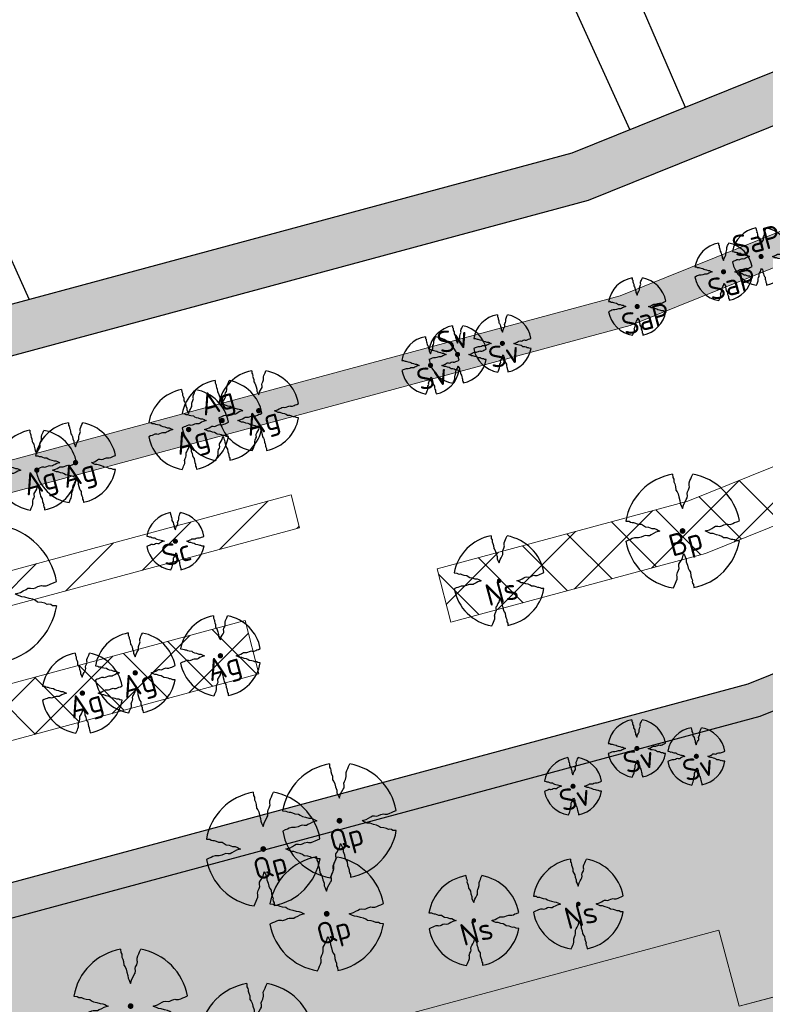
# Model space of a CAD drawing. Header units: metres. Extents: x 102000 to 105000, y 414600 to 420766.
# Tile 170 of 256: x 103330 to 103390, y 419392 to 419471. Entities that reach past the tile are written whole.
import ezdxf

# ---------------------------------------------------------------- set-up
doc = ezdxf.new("R2010")
doc.units = ezdxf.units.M
doc.layers.get('0').update_dxf_attribs({"color": 8})
for name, color, linetype, lineweight in [('N-GV-GR-BOOM-S', 7, 'Continuous', 25), ('N-RO-WH-WATERLIJN', 150, 'Continuous', 18), ('N-WE-GR-BOOM-T35-500', 50, 'Continuous', 35), ('N-WE-GR-GRAS-A', 252, 'Continuous', 18), ('N-WE-GR-GRAS-G', 8, 'Continuous', 18), ('N-WE-GR-HEESTERS-5 SOORTEN-A', 252, 'Continuous', 18), ('N-WE-GR-HEESTERS-5 SOORTEN-G', 2, 'Continuous', 18), ('N-WE-GR-HEESTERS-SALIX 3 SOORTEN-A', 252, 'Continuous', 18), ('N-WE-GR-HEESTERS-SALIX 3 SOORTEN-G', 4, 'Continuous', 18), ('N-WE-GR-OEVERBEPLANTING-A', 252, 'Continuous', 18), ('N-WE-GR-OEVERBEPLANTING-G', 7, 'Continuous', 18), ('N-WE-GR-RUBUS 2 SOORTEN-A', 252, 'Continuous', 18), ('N-WE-GR-RUBUS 2 SOORTEN-G', 3, 'Continuous', 18), ('N-WE-GW-TALUDLIJN-G', 90, 'Continuous', 18)]:
    doc.layers.add(name, color=color, linetype=linetype, lineweight=lineweight)
doc.styles.add('NLCS-ISO-M500-T35', font='NLCS-ISO.ttf', dxfattribs={"height": 1.75})
pattern_1 = [(45, (0, 0), (-2.245064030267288, 2.245064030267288), []), (135, (0, 0), (-2.245064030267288, -2.245064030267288), [])]

# ---------------------------------------------------------------- blocks, each defined once
blk = doc.blocks.new('N-SGR-BOOM_1E GROOTTE')
at = {"ltscale": 0.1}
h = blk.add_hatch(color=256, dxfattribs=at)
edge = h.paths.add_edge_path()
edge.add_arc((-0.001990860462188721, 0.003386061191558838), 0.15, 0, 360)
at = {"flags": 128}
for points in [[(-0.524, 2.9575), (-0.514, 2.7865), (-0.463, 2.7055), (-0.451, 2.6245), (-0.454, 2.5555), (-0.41, 2.4485), (-0.369, 2.3205), (-0.356, 2.1315), (-0.288, 2.0405), (-0.234, 1.9285), (-0.203, 1.7705), (-0.139, 1.5935), (-0.134, 1.4535), (-0.085, 1.3455), (-0.039, 1.2505), (-0.004, 1.1785), (0.06100000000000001, 1.3985), (0.129, 1.5215), (0.191, 1.6395), (0.24, 1.7205), (0.246, 1.8335), (0.231, 1.9505), (0.258, 2.0405), (0.313, 2.1495), (0.354, 2.2995), (0.34, 2.3615), (0.339, 2.5025), (0.381, 2.6195), (0.426, 2.7135), (0.467, 2.8215), (0.53, 2.9555)], [(-2.958, 0.5175000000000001), (-2.785, 0.5075000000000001), (-2.702, 0.4585), (-2.622, 0.4455), (-2.554, 0.4515), (-2.446, 0.4055), (-2.32, 0.3645), (-2.13, 0.3505), (-2.041, 0.2835), (-1.924, 0.2255), (-1.766, 0.1955), (-1.593, 0.1345), (-1.453, 0.1295), (-1.344, 0.0805), (-1.25, 0.0355), (-1.177, -0.0015), (-1.397, -0.0655), (-1.521, -0.1335), (-1.638, -0.1955), (-1.719, -0.2455), (-1.831, -0.2495), (-1.949, -0.2355), (-2.041, -0.2625), (-2.149, -0.3165), (-2.297, -0.3585), (-2.359, -0.3455), (-2.501, -0.3465), (-2.617, -0.3875), (-2.711, -0.4315), (-2.82, -0.4705), (-2.954, -0.5355)], [(2.952, -0.5145000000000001), (2.779, -0.5045000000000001), (2.697, -0.4545), (2.618, -0.4415), (2.55, -0.4475), (2.439, -0.4015), (2.313, -0.3605), (2.125, -0.3465), (2.034, -0.2805), (1.92, -0.2245), (1.763, -0.1925), (1.588, -0.1305), (1.446, -0.1255), (1.339, -0.0775), (1.244, -0.0305), (1.172, 0.005500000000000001), (1.392, 0.0695), (1.515, 0.1365), (1.632, 0.1995), (1.712, 0.2495), (1.824, 0.2535), (1.944, 0.2385), (2.034, 0.2665), (2.142, 0.3195), (2.292, 0.3635), (2.354, 0.3495), (2.494, 0.3485), (2.612, 0.3885), (2.706, 0.4365), (2.815, 0.4755), (2.95, 0.5385)], [(-0.479, -2.9585), (-0.414, -2.8235), (-0.373, -2.7165), (-0.33, -2.6225), (-0.289, -2.5045), (-0.288, -2.3645), (-0.303, -2.3005), (-0.26, -2.1515), (-0.208, -2.0425), (-0.18, -1.9525), (-0.193, -1.8345), (-0.188, -1.7235), (-0.138, -1.6425), (-0.075, -1.5255), (-0.007, -1.4015), (0.055, -1.1805), (0.093, -1.2535), (0.137, -1.3475), (0.186, -1.4565), (0.192, -1.5955), (0.254, -1.7715), (0.284, -1.9305), (0.34, -2.0425), (0.407, -2.1335), (0.422, -2.3225), (0.463, -2.4495), (0.508, -2.5585), (0.502, -2.6255), (0.516, -2.7085), (0.5650000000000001, -2.7875), (0.5760000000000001, -2.9405)]]:
    blk.add_lwpolyline(points, dxfattribs=at)
for start, end in [(100.0002194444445, 170.1098166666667), (10.29992500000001, 79.79196666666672), (190.3241250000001, 260.8432527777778), (281.0945583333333, 350.0620888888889)]:
    blk.add_arc((-0.001990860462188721, 0.003386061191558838), 2.999994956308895, start, end)
blk = doc.blocks.new('N-SGR-BOOM_3E GROOTTE')
at = {"ltscale": 0.1}
h = blk.add_hatch(color=256, dxfattribs=at)
edge = h.paths.add_edge_path()
edge.add_arc((-0.001990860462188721, 0.003386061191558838), 0.15, 0, 360)
at = {"flags": 128}
for points in [[(-0.2956210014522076, 1.665075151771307), (-0.2899960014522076, 1.568887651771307), (-0.2613085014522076, 1.523325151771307), (-0.2545585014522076, 1.477762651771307), (-0.2562460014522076, 1.438950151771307), (-0.2314960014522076, 1.378762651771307), (-0.2084335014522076, 1.306762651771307), (-0.2011210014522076, 1.200450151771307), (-0.1628710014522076, 1.149262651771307), (-0.1324960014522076, 1.086262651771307), (-0.1150585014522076, 0.9973876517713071), (-0.07905850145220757, 0.8978251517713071), (-0.07624600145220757, 0.8190751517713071), (-0.04868350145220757, 0.758325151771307), (-0.02280850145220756, 0.7048876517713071), (-0.003121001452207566, 0.664387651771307), (0.03344149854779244, 0.788137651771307), (0.07169149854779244, 0.8573251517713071), (0.1065664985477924, 0.923700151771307), (0.1341289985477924, 0.969262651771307), (0.1375039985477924, 1.032825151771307), (0.1290664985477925, 1.098637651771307), (0.1442539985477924, 1.149262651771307), (0.1751914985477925, 1.210575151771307), (0.1982539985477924, 1.294950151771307), (0.1903789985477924, 1.329825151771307), (0.1898164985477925, 1.409137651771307), (0.2134414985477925, 1.474950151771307), (0.2387539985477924, 1.527825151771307), (0.2618164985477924, 1.588575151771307), (0.2972539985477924, 1.663950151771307)], [(-1.664746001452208, 0.292575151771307), (-1.567433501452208, 0.286950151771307), (-1.520746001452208, 0.259387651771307), (-1.475746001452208, 0.252075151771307), (-1.437496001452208, 0.255450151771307), (-1.376746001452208, 0.229575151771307), (-1.305871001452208, 0.206512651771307), (-1.198996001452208, 0.198637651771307), (-1.148933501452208, 0.160950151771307), (-1.083121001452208, 0.128325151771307), (-0.9942460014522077, 0.111450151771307), (-0.8969335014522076, 0.07713765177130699), (-0.8181835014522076, 0.074325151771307), (-0.7568710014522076, 0.04676265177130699), (-0.7039960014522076, 0.02145015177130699), (-0.6629335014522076, 0.0006376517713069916), (-0.7866835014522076, -0.03536234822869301), (-0.8564335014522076, -0.07361234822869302), (-0.9222460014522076, -0.108487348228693), (-0.9678085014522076, -0.136612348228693), (-1.030808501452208, -0.138862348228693), (-1.097183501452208, -0.130987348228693), (-1.148933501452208, -0.146174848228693), (-1.209683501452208, -0.176549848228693), (-1.292933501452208, -0.200174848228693), (-1.327808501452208, -0.192862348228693), (-1.407683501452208, -0.193424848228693), (-1.472933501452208, -0.216487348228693), (-1.525808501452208, -0.241237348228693), (-1.587121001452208, -0.263174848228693), (-1.662496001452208, -0.299737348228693)], [(1.659628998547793, -0.287924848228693), (1.562316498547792, -0.282299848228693), (1.516191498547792, -0.254174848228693), (1.471753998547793, -0.246862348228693), (1.433503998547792, -0.250237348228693), (1.371066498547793, -0.224362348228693), (1.300191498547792, -0.201299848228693), (1.194441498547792, -0.193424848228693), (1.143253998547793, -0.156299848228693), (1.079128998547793, -0.124799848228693), (0.9908164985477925, -0.106799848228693), (0.8923789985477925, -0.07192484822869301), (0.8125039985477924, -0.06911234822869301), (0.7523164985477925, -0.04211234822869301), (0.6988789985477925, -0.01567484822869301), (0.6583789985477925, 0.004575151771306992), (0.7821289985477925, 0.04057515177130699), (0.8513164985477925, 0.07826265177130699), (0.9171289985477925, 0.113700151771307), (0.9621289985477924, 0.141825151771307), (1.025128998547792, 0.144075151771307), (1.092628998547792, 0.135637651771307), (1.143253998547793, 0.151387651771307), (1.204003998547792, 0.181200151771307), (1.288378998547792, 0.205950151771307), (1.323253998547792, 0.198075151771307), (1.402003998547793, 0.197512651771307), (1.468378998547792, 0.220012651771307), (1.521253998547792, 0.247012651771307), (1.582566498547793, 0.268950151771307), (1.658503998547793, 0.304387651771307)], [(-0.2703085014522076, -1.662674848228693), (-0.2337460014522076, -1.586737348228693), (-0.2106835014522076, -1.526549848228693), (-0.1864960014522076, -1.473674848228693), (-0.1634335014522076, -1.407299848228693), (-0.1628710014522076, -1.328549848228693), (-0.1713085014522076, -1.292549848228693), (-0.1471210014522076, -1.208737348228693), (-0.1178710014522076, -1.147424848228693), (-0.1021210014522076, -1.096799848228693), (-0.1094335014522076, -1.030424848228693), (-0.1066210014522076, -0.967987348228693), (-0.07849600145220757, -0.9224248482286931), (-0.04305850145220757, -0.856612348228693), (-0.004808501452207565, -0.786862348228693), (0.03006649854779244, -0.662549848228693), (0.05144149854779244, -0.703612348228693), (0.07619149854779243, -0.756487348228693), (0.1037539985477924, -0.817799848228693), (0.1071289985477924, -0.8959873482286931), (0.1420039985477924, -0.9949873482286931), (0.1588789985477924, -1.084424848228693), (0.1903789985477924, -1.147424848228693), (0.2280664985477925, -1.198612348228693), (0.2365039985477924, -1.304924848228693), (0.2595664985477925, -1.376362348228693), (0.2848789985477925, -1.437674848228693), (0.2815039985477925, -1.475362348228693), (0.2893789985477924, -1.522049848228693), (0.3169414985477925, -1.566487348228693), (0.3231289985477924, -1.652549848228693)]]:
    blk.add_lwpolyline(points, dxfattribs=at)
for start, end in [(100.0002194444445, 170.1098166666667), (10.29992500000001, 79.79196666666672), (190.3241250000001, 260.8432527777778), (281.0945583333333, 350.0620888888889)]:
    blk.add_arc((-0.001990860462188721, 0.003386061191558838), 1.687497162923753, start, end)
blk = doc.blocks.new('N-SGR-BOOM_2E GROOTTE')
at = {"ltscale": 0.1}
h = blk.add_hatch(color=256, dxfattribs=at)
edge = h.paths.add_edge_path()
edge.add_arc((-0.001990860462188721, 0.003386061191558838), 0.15, 0, 360)
at = {"flags": 128}
for points in [[(-0.3934977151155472, 2.21897151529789), (-0.3859977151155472, 2.09072151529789), (-0.3477477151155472, 2.02997151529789), (-0.3387477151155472, 1.96922151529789), (-0.3409977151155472, 1.91747151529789), (-0.3079977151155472, 1.83722151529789), (-0.2772477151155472, 1.74122151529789), (-0.2674977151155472, 1.59947151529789), (-0.2164977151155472, 1.53122151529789), (-0.1759977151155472, 1.44722151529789), (-0.1527477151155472, 1.32872151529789), (-0.1047477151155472, 1.19597151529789), (-0.1009977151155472, 1.09097151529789), (-0.06424771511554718, 1.00997151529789), (-0.02974771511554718, 0.9387215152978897), (-0.003497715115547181, 0.8847215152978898), (0.04525228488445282, 1.04972151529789), (0.09625228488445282, 1.14197151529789), (0.1427522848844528, 1.23047151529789), (0.1795022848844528, 1.29122151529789), (0.1840022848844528, 1.37597151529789), (0.1727522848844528, 1.46372151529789), (0.1930022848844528, 1.53122151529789), (0.2342522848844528, 1.61297151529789), (0.2650022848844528, 1.72547151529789), (0.2545022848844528, 1.77197151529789), (0.2537522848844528, 1.87772151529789), (0.2852522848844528, 1.96547151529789), (0.3190022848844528, 2.03597151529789), (0.3497522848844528, 2.11697151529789), (0.3970022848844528, 2.21747151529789)], [(-2.218997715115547, 0.3889715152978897), (-2.089247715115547, 0.3814715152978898), (-2.026997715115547, 0.3447215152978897), (-1.966997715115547, 0.3349715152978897), (-1.915997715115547, 0.3394715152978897), (-1.834997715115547, 0.3049715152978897), (-1.740497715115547, 0.2742215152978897), (-1.597997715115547, 0.2637215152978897), (-1.531247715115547, 0.2134715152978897), (-1.443497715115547, 0.1699715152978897), (-1.324997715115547, 0.1474715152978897), (-1.195247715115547, 0.1017215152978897), (-1.090247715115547, 0.09797151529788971), (-1.008497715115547, 0.06122151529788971), (-0.9379977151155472, 0.02747151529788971), (-0.8832477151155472, -0.0002784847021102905), (-1.048247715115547, -0.04827848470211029), (-1.141247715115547, -0.0992784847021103), (-1.228997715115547, -0.1457784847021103), (-1.289747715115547, -0.1832784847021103), (-1.373747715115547, -0.1862784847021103), (-1.462247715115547, -0.1757784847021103), (-1.531247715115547, -0.1960284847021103), (-1.612247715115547, -0.2365284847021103), (-1.723247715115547, -0.2680284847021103), (-1.769747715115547, -0.2582784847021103), (-1.876247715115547, -0.2590284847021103), (-1.963247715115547, -0.2897784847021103), (-2.033747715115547, -0.3227784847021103), (-2.115497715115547, -0.3520284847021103), (-2.215997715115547, -0.4007784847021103)], [(2.213502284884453, -0.3850284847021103), (2.083752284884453, -0.3775284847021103), (2.022252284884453, -0.3400284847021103), (1.963002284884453, -0.3302784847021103), (1.912002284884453, -0.3347784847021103), (1.828752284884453, -0.3002784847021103), (1.734252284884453, -0.2695284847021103), (1.593252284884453, -0.2590284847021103), (1.525002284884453, -0.2095284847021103), (1.439502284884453, -0.1675284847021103), (1.321752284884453, -0.1435284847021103), (1.190502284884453, -0.0970284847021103), (1.084002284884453, -0.0932784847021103), (1.003752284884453, -0.05727848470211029), (0.9325022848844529, -0.02202848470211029), (0.8785022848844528, 0.00497151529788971), (1.043502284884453, 0.05297151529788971), (1.135752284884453, 0.1032215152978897), (1.223502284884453, 0.1504715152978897), (1.283502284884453, 0.1879715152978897), (1.367502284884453, 0.1909715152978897), (1.457502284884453, 0.1797215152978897), (1.525002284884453, 0.2007215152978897), (1.606002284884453, 0.2404715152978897), (1.718502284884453, 0.2734715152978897), (1.765002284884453, 0.2629715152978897), (1.870002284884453, 0.2622215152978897), (1.958502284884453, 0.2922215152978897), (2.029002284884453, 0.3282215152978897), (2.110752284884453, 0.3574715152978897), (2.212002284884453, 0.4047215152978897)], [(-0.3597477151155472, -2.21802848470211), (-0.3109977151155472, -2.11677848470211), (-0.2802477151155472, -2.036528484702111), (-0.2479977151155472, -1.96602848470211), (-0.2172477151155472, -1.87752848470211), (-0.2164977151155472, -1.77252848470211), (-0.2277477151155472, -1.72452848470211), (-0.1954977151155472, -1.61277848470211), (-0.1564977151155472, -1.53102848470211), (-0.1354977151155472, -1.46352848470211), (-0.1452477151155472, -1.37502848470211), (-0.1414977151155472, -1.29177848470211), (-0.1039977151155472, -1.23102848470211), (-0.05674771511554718, -1.14327848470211), (-0.005747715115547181, -1.05027848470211), (0.04075228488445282, -0.8845284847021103), (0.06925228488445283, -0.9392784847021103), (0.1022522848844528, -1.00977848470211), (0.1390022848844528, -1.09152848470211), (0.1435022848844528, -1.19577848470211), (0.1900022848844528, -1.32777848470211), (0.2125022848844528, -1.44702848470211), (0.2545022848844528, -1.53102848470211), (0.3047522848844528, -1.59927848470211), (0.3160022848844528, -1.74102848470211), (0.3467522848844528, -1.83627848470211), (0.3805022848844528, -1.91802848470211), (0.3760022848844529, -1.96827848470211), (0.3865022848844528, -2.03052848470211), (0.4232522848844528, -2.08977848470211), (0.4315022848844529, -2.20452848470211)]]:
    blk.add_lwpolyline(points, dxfattribs=at)
for start, end in [(100.0002194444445, 170.1098166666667), (10.29992500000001, 79.79196666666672), (190.3241250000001, 260.8432527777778), (281.0945583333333, 350.0620888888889)]:
    blk.add_arc((-0.001990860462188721, 0.003386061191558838), 2.249996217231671, start, end)

msp = doc.modelspace()

# ---------------------------------------------------------------- hatches: boundary and pattern name
at = {"layer": 'N-WE-GR-GRAS-A'}
h = msp.add_hatch(dxfattribs=at)
h.set_pattern_fill('AGR-GRAS_01-SO', color=256, scale=0.1, pattern_type=2)
h.set_pattern_definition([(0, (0, 500), (2.5, 2.5), [0.3, -2]), (45, (1, 500.5), (-0.2828427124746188, 4.666904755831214), [0.3, -2]), (29.99999999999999, (0.1999999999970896, 500.2999999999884), (0.5686533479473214, 3.215063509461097), [0.3, -2]), (15, (0.8000000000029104, 501.2000000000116), (0.9640675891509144, 1.811235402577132), [0.3, -2]), (135, (0.3999999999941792, 505), (-0.07071067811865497, -1.626345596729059), [0.3, -2]), (150, (3, 501), (0.5392304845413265, -1.466025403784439), [0.3, -2]), (165, (0.6000000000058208, 500.0999999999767), (0.358630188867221, -1.752536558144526), [0.3, -2]), (85, (1, 501), (-2.18169349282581, 2.600041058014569), [0.3, -2]), (99.99999999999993, (0, 500), (-2.780294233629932, 1.946782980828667), [0.2999999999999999, -2])])
edge = h.paths.add_edge_path()
edge.add_line((103210.1095080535, 419417.0765930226), (103217.9347967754, 419417.6422730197))
edge.add_line((103217.9347967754, 419417.6422730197), (103234.0795821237, 419357.3299677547))
edge.add_line((103234.0795821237, 419357.3299677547), (103254.8312647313, 419362.9265841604))
edge.add_line((103254.8312647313, 419362.9265841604), (103256.3918081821, 419357.096839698))
edge.add_line((103256.3918081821, 419357.096839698), (103316.5969333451, 419373.2129343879))
edge.add_line((103316.5969333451, 419373.2129343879), (103315.0062053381, 419379.1554397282))
edge.add_line((103315.0062053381, 419379.1554397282), (103385.8328645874, 419398.2570061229))
edge.add_line((103385.8328645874, 419398.2570061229), (103387.4591201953, 419392.1817798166))
edge.add_line((103387.4591201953, 419392.1817798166), (103406.5347084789, 419397.2037020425))
edge.add_line((103406.5347084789, 419397.2037020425), (103442.3012933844, 419411.8765010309))
edge.add_line((103442.3012933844, 419411.8765010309), (103439.4672269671, 419418.7848541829))
edge.add_line((103439.4672269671, 419418.7848541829), (103529.8184047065, 419455.2029874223))
edge.add_line((103529.8184047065, 419455.2029874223), (103532.425169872, 419448.8487064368))
edge.add_line((103532.425169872, 419448.8487064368), (103572.6879307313, 419465.3660059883))
edge.add_line((103572.6879307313, 419465.3660059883), (103581.6271062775, 419492.9052615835))
edge.add_line((103581.6271062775, 419492.9052615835), (103389.0948767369, 419415.2941301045))
edge.add_line((103389.0948767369, 419415.2941301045), (103250.8128453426, 419378.0002151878))
edge.add_arc((103249.576004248, 419382.58637566), 4.750015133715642, 194.9859361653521, 285.0930128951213, ccw=False)
edge.add_line((103244.9875403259, 419381.3581075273), (103235.5506120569, 419416.5328595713))
edge.add_arc((103233.712631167, 419415.7442999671), 2.000000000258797, 23.2210647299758, 91.18108366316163)
edge.add_line((103233.6714064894, 419417.7438750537), (103220.4075273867, 419417.4705697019))
edge.add_line((103220.4075273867, 419417.4705697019), (103210.1095080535, 419417.0765930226))
at = {"layer": 'N-WE-GR-HEESTERS-5 SOORTEN-A'}
h = msp.add_hatch(dxfattribs=at)
h.set_pattern_fill('GOST_GLASS', color=256, scale=0.25)
h.set_pattern_definition([(45, (0, 0), (2.121320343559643, 0), [1.25, -1.75]), (45, (0.5303299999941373, 0), (2.121320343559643, 0), [0.5, -2.5]), (45, (0, 0.5303299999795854), (2.121320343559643, 0), [0.5, -2.5])])
h.paths.add_polyline_path([(103210.1095080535, 419417.0765930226), (103230.7721858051, 419339.8867325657), (103410.3301233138, 419387.9519548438), (103568.795076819, 419452.9602416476), (103572.6879307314, 419465.3660059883), (103532.4251698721, 419448.8487064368), (103529.8184047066, 419455.2029874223), (103439.4672269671, 419418.7848541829), (103442.3012933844, 419411.8765010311), (103407.1264523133, 419397.44645763), (103387.4591201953, 419392.1817798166), (103385.8328645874, 419398.2570061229), (103315.0062053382, 419379.1554397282), (103316.5969333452, 419373.2129343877), (103256.3918081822, 419357.096839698), (103254.8312647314, 419362.9265841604), (103234.0795821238, 419357.3299677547), (103217.9347967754, 419417.6422730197)])
at = {"layer": 'N-WE-GR-HEESTERS-SALIX 3 SOORTEN-A'}
h = msp.add_hatch(dxfattribs=at)
h.set_pattern_fill('ANSI37', color=256)
h.set_pattern_definition(pattern_1)
h.paths.add_polyline_path([(103464.2027517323, 419465.0357720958), (103465.8476765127, 419460.9548135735), (103384.7602759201, 419428.2706601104), (103364.4615514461, 419422.7962040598), (103363.365491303, 419427.0578140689), (103383.3599606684, 419432.4502141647)])
h = msp.add_hatch(dxfattribs=at)
h.set_pattern_fill('ANSI37', color=256)
h.set_pattern_definition(pattern_1)
h.paths.add_polyline_path([(103253.2397940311, 419397.3534094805), (103264.8901306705, 419400.496051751), (103316.3128061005, 419414.3671593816), (103348.0694717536, 419422.931760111), (103349.1655318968, 419418.6701501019), (103254.3767344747, 419393.1061248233)])
at = {"layer": 'N-WE-GR-OEVERBEPLANTING-A'}
h = msp.add_hatch(dxfattribs=at)
h.set_pattern_fill('AGR-BEPLANTING_SOORT_01-SO', color=256, scale=0.1, pattern_type=2)
h.set_pattern_definition([(59.99999999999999, (103582.1346304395, 419496.0748206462), (-0.2886752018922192, 0.4999998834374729), [0.144338, -0.4330130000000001]), (120, (103582.1346304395, 419496.0748206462), (-0.5773502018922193, -1.165625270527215e-07), [0.1443379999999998, -0.4330129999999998]), (270, (103582.1346304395, 419496.0748206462), (0.288675, -0.5000000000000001), [0.125, -0.875])])
edge = h.paths.add_edge_path()
edge.add_line((103568.795076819, 419452.9602416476), (103581.6271062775, 419492.9052615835))
edge.add_line((103581.6271062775, 419492.9052615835), (103389.0948767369, 419415.2941301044))
edge.add_line((103389.0948767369, 419415.2941301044), (103250.8128453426, 419378.0002151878))
edge.add_arc((103249.576004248, 419382.58637566), 4.750015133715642, 194.9859362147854, 285.0930128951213, ccw=False)
edge.add_line((103244.987540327, 419381.3581075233), (103235.5506120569, 419416.5328595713))
edge.add_arc((103233.7126311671, 419415.7442999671), 2.000000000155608, 23.22106472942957, 91.1804259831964)
edge.add_line((103233.671429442, 419417.7438755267), (103220.4075273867, 419417.4705697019))
edge.add_arc((103220.2721938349, 419423.919149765), 6.4500000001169, 181.2022651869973, 271.20226517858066, ccw=False)
edge.add_line((103213.8236137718, 419423.7838162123), (103213.8186211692, 419425.01957704))
edge.add_arc((103220.510794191, 419424.5180480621), 6.7109396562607, 93.34669292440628, 175.7141159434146, ccw=False)
edge.add_line((103220.1190256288, 419431.2175427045), (103239.059514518, 419431.6150385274))
edge.add_line((103239.059514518, 419431.6150385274), (103291.9722378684, 419438.0633590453))
edge.add_line((103291.9722378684, 419438.0633590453), (103374.1306432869, 419460.2215490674))
edge.add_line((103374.1306432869, 419460.2215490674), (103571.2093401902, 419539.6484721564))
edge.add_line((103571.2093401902, 419539.6484721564), (103602.9459829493, 419530.9930241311))
edge.add_line((103602.9459829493, 419530.9930241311), (103600.5637388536, 419527.4987076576))
edge.add_line((103600.5637388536, 419527.4987076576), (103571.4566191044, 419535.4370130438))
edge.add_line((103571.4566191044, 419535.4370130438), (103375.4062286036, 419456.414365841))
edge.add_line((103375.4062286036, 419456.414365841), (103292.0535648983, 419433.9346038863))
edge.add_line((103292.0535648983, 419433.9346038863), (103239.1350495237, 419428.0158310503))
edge.add_line((103239.1350495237, 419428.0158310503), (103220.1945606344, 419427.6183352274))
edge.add_arc((103220.2721938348, 419423.9191497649), 3.69999999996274, 91.20226517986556, 271.2022651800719)
edge.add_line((103220.3498270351, 419420.2199643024), (103235.5461673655, 419420.5330886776))
edge.add_arc((103235.4284405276, 419418.0358621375), 2.50000000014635, 14.990474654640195, 87.30090143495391, ccw=False)
edge.add_line((103237.8433626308, 419418.6825082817), (103247.6440150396, 419382.0691926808))
edge.add_line((103247.6440150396, 419382.0691926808), (103247.6227849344, 419382.1609217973))
edge.add_arc((103249.5688105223, 419382.5795905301), 1.990552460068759, 192.1415691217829, 259.5060768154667)
edge.add_line((103249.2062687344, 419380.6223315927), (103250.0967755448, 419380.6553505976))
edge.add_line((103250.0967755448, 419380.6553505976), (103388.1704806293, 419417.8930810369))
edge.add_line((103388.1704806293, 419417.8930810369), (103582.1346304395, 419496.0748206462))
edge.add_arc((103582.9875930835, 419494.3610923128), 1.914264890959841, -12.482864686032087, 116.4606032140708, ccw=False)
edge.add_line((103584.8566060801, 419493.9473285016), (103571.9800073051, 419454.2779042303))
edge.add_line((103571.9800073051, 419454.2779042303), (103568.795076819, 419452.9602416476))
h = msp.add_hatch(dxfattribs=at)
h.set_pattern_fill('AGR-BEPLANTING_SOORT_01-SO', color=256, scale=0.1, pattern_type=2)
h.set_pattern_definition([(59.99999999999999, (103467.927639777, 419485.0818373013), (-0.2886752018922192, 0.4999998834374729), [0.144338, -0.4330130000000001]), (120, (103467.927639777, 419485.0818373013), (-0.5773502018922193, -1.165625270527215e-07), [0.1443379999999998, -0.4330129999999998]), (270, (103467.927639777, 419485.0818373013), (0.288675, -0.5000000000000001), [0.125, -0.875])])
h.paths.add_polyline_path([(103467.927639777, 419485.0818373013), (103377.9522918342, 419448.8151909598), (103294.416065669, 419426.2859232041), (103269.2006309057, 419424.1584460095), (103269.3711224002, 419421.6639482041), (103295.0780119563, 419423.8751233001), (103378.7479365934, 419446.4404488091), (103468.8622561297, 419482.7631108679)])
at = {"layer": 'N-WE-GR-RUBUS 2 SOORTEN-A'}
h = msp.add_hatch(dxfattribs=at)
h.set_pattern_fill('ANSI31', color=256)
h.set_pattern_definition([(45, (0, 0), (-2.245064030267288, 2.245064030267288), [])])
h.paths.add_polyline_path([(103318.2212449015, 419423.9023521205), (103351.7335753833, 419432.940446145), (103352.4084045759, 419430.3166313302), (103318.896495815, 419421.2768976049)])

# ---------------------------------------------------------------- linework, layer by layer
at = {"transparency": 33554687}
for p, q in [((103375.2, 419482.3), (103383.1315543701, 419463.849108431)), ((103330.8612462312, 419448.5494969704), (103318.269, 419476.41)), ((103378.7421544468, 419462.0800865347), (103374.063, 419472.353))]:
    msp.add_line(p, q, dxfattribs=at)
for points in [[(103244.987540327, 419381.3581075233), (103235.5506120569, 419416.5328595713, 0.3055367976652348), (103233.671429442, 419417.7438755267), (103220.4075273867, 419417.4705697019, -0.4142135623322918), (103213.8236137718, 419423.7838162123), (103213.8186211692, 419425.01957704, -0.3757130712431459), (103220.1190256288, 419431.2175427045), (103239.059514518, 419431.6150385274), (103291.9722378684, 419438.0633590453), (103374.1306432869, 419460.2215490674), (103571.2093401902, 419539.6484721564), (103602.9459829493, 419530.9930241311)], [(103600.5637388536, 419527.4987076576), (103571.4566191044, 419535.4370130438), (103375.4062286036, 419456.414365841), (103292.0535648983, 419433.9346038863), (103239.1350495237, 419428.0158310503), (103220.1945606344, 419427.6183352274, 1.000000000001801), (103220.3498270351, 419420.2199643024), (103235.5461673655, 419420.5330886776, -0.3264178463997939), (103237.8433626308, 419418.6825082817), (103247.6440150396, 419382.0691926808)], [(103250.0967755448, 419380.6553505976), (103388.1704806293, 419417.8930810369), (103582.1346304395, 419496.0748206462, -0.6306081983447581), (103584.8566060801, 419493.9473285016), (103571.9800073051, 419454.2779042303), (103568.795076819, 419452.9602416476), (103581.6271062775, 419492.9052615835), (103389.0948767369, 419415.2941301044), (103250.8128453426, 419378.0002151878, -0.414761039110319)]]:
    msp.add_lwpolyline(points, format="xyb")
at = {"layer": 'N-RO-WH-WATERLIJN', "color": 8, "transparency": 33554687}
for points in [[(103600.563738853, 419527.4987076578), (103571.4566191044, 419535.4370130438), (103375.4062286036, 419456.414365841), (103375.4062286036, 419456.414365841), (103292.0535648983, 419433.9346038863), (103239.1350495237, 419428.0158310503), (103220.1945606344, 419427.6183352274, 0.414213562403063), (103216.5730083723, 419423.8415165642, 0.4142135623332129), (103220.3498270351, 419420.2199643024), (103235.5461673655, 419420.5330886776, -0.3264178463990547), (103237.8433626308, 419418.6825082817), (103247.6440150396, 419382.0691926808, 0.4147610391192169)], [(103250.0967755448, 419380.6553505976), (103388.1704806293, 419417.8930810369), (103582.1346304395, 419496.0748206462, -0.6306084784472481), (103584.8566057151, 419493.947327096), (103571.9758566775, 419454.2651172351), (103503.7853119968, 419192.0352615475, 1.002086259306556)]]:
    msp.add_lwpolyline(points, format="xyb", dxfattribs=at)
at = {"layer": 'N-WE-GR-GRAS-G'}
msp.add_lwpolyline([(103210.1095080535, 419417.0765930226), (103217.9347967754, 419417.6422730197), (103234.0795821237, 419357.3299677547), (103254.8312647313, 419362.9265841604), (103256.3918081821, 419357.096839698), (103316.5969333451, 419373.2129343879), (103315.0062053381, 419379.1554397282), (103385.8328645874, 419398.2570061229), (103387.4591201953, 419392.1817798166), (103406.5347084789, 419397.2037020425), (103442.3012933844, 419411.8765010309), (103439.4672269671, 419418.7848541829), (103529.8184047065, 419455.2029874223), (103532.425169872, 419448.8487064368), (103572.6879307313, 419465.3660059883), (103581.6271062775, 419492.9052615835), (103389.0948767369, 419415.2941301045), (103250.8128453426, 419378.0002151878, -0.4147610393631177), (103244.9875403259, 419381.3581075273), (103235.5506120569, 419416.5328595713, 1.128465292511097), (103235.5506120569, 419416.5328595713, 0.3055399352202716), (103233.6714064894, 419417.7438750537), (103220.4075273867, 419417.4705697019)], format="xyb", close=True, dxfattribs=at)
at = {"layer": 'N-WE-GR-HEESTERS-5 SOORTEN-G', "color": 8}
msp.add_lwpolyline([(103210.1095080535, 419417.0765930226), (103230.7721858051, 419339.8867325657), (103410.3301233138, 419387.9519548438), (103568.795076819, 419452.9602416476), (103572.6879307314, 419465.3660059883), (103532.4251698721, 419448.8487064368), (103529.8184047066, 419455.2029874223), (103439.4672269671, 419418.7848541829), (103442.3012933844, 419411.8765010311), (103407.1264523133, 419397.44645763), (103387.4591201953, 419392.1817798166), (103385.8328645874, 419398.2570061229), (103315.0062053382, 419379.1554397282), (103316.5969333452, 419373.2129343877), (103256.3918081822, 419357.096839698), (103254.8312647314, 419362.9265841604), (103234.0795821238, 419357.3299677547), (103217.9347967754, 419417.6422730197)], close=True, dxfattribs=at)
at = {"layer": 'N-WE-GR-HEESTERS-SALIX 3 SOORTEN-G', "color": 8}
for points in [[(103464.2027517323, 419465.0357720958), (103465.8476765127, 419460.9548135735), (103384.7602759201, 419428.2706601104), (103364.4615514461, 419422.7962040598), (103363.365491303, 419427.0578140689), (103383.3599606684, 419432.4502141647)], [(103253.2397940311, 419397.3534094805), (103264.8901306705, 419400.496051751), (103316.3128061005, 419414.3671593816), (103348.0694717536, 419422.931760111), (103349.1655318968, 419418.6701501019), (103254.3767344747, 419393.1061248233)]]:
    msp.add_lwpolyline(points, close=True, dxfattribs=at)
at = {"layer": 'N-WE-GR-OEVERBEPLANTING-G', "color": 8}
msp.add_lwpolyline([(103467.927639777, 419485.0818373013), (103377.9522918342, 419448.8151909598), (103294.416065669, 419426.2859232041), (103269.2006309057, 419424.1584460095), (103269.3711224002, 419421.6639482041), (103295.0780119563, 419423.8751233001), (103378.7479365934, 419446.4404488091), (103468.8622561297, 419482.7631108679)], close=True, dxfattribs=at)
at = {"layer": 'N-WE-GR-RUBUS 2 SOORTEN-G', "color": 8}
msp.add_lwpolyline([(103318.2212449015, 419423.9023521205), (103351.7335753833, 419432.940446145), (103352.4084045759, 419430.3166313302), (103318.896495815, 419421.2768976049)], close=True, dxfattribs=at)
at = {"layer": 'N-WE-GW-TALUDLIJN-G', "color": 8, "transparency": 33554687, "flags": 128}
for points in [[(103602.9459829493, 419530.9930241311), (103571.2093401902, 419539.6484721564), (103374.1306432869, 419460.2215490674), (103291.9722378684, 419438.0633590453), (103239.059514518, 419431.6150385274), (103220.1190256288, 419431.2175427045, 0.4213995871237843), (103213.8236137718, 419423.7838162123, 0.4142135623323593), (103220.4075273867, 419417.4705697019), (103233.671429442, 419417.7438755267, -0.3055367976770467), (103235.5506120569, 419416.5328595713), (103244.987540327, 419381.3581075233, 0.4147610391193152)], [(103250.8128453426, 419378.0002151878), (103389.0456898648, 419415.2808646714), (103581.6271062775, 419492.9052615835), (103569.3349539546, 419455.0363638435), (103501.1452870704, 419192.8098837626, 1.002108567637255)]]:
    msp.add_lwpolyline(points, format="xyb", dxfattribs=at)

# ---------------------------------------------------------------- block references
at = {"layer": 'N-GV-GR-BOOM-S', "transparency": 33554687}
for name, p, xscale, yscale, zscale in [('N-SGR-BOOM_3E GROOTTE', (103389.1950996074, 419451.9380866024), 1.372769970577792, 1.372769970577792, 1.372769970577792), ('N-SGR-BOOM_3E GROOTTE', (103386.2036898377, 419450.7254520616), 1.372769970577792, 1.372769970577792, 1.372769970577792), ('N-SGR-BOOM_3E GROOTTE', (103379.3247735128, 419447.9579888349), 1.372769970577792, 1.372769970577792, 1.372769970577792), ('N-SGR-BOOM_3E GROOTTE', (103368.5768292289, 419445.0167697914), 1.372769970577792, 1.372769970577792, 1.372769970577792), ('N-SGR-BOOM_3E GROOTTE', (103365.0059002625, 419444.1359298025), 1.372769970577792, 1.372769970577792, 1.372769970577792), ('N-SGR-BOOM_3E GROOTTE', (103362.8441755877, 419443.2650958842), 1.372769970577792, 1.372769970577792, 1.372769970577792), ('N-SGR-BOOM_2E GROOTTE', (103349.1548495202, 419439.651101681), 1.433867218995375, 1.433867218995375, 1.433867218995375), ('N-SGR-BOOM_2E GROOTTE', (103346.2348092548, 419438.8716409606), 1.433867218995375, 1.433867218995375, 1.433867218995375), ('N-SGR-BOOM_2E GROOTTE', (103343.5657182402, 419438.1516619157), 1.433867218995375, 1.433867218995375, 1.433867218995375), ('N-SGR-BOOM_2E GROOTTE', (103331.4627334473, 419434.9112442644), 1.433867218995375, 1.433867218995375, 1.433867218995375), ('N-SGR-BOOM_2E GROOTTE', (103334.5503964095, 419435.5135921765), 1.433867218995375, 1.433867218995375, 1.433867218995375), ('N-SGR-BOOM_1E GROOTTE', (103382.9396702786, 419430.0634755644), 1.533157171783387, 1.533157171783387, 1.533157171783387), ('N-SGR-BOOM_3E GROOTTE', (103342.5099675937, 419429.2442955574), 1.372769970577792, 1.372769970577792, 1.372769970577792), ('N-SGR-BOOM_1E GROOTTE', (103327.5778802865, 419425.0453008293), 1.851365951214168, 1.851365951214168, 1.851365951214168), ('N-SGR-BOOM_1E GROOTTE', (103368.3145097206, 419426.0978351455), 1.210859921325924, 1.210859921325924, 1.210859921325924), ('N-SGR-BOOM_2E GROOTTE', (103346.1010193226, 419420.1144918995), 1.433867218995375, 1.433867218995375, 1.433867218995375), ('N-SGR-BOOM_2E GROOTTE', (103339.3074764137, 419418.7552714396), 1.433867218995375, 1.433867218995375, 1.433867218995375), ('N-SGR-BOOM_2E GROOTTE', (103335.0932494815, 419417.1391374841), 1.433867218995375, 1.433867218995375, 1.433867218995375), ('N-SGR-BOOM_3E GROOTTE', (103379.3004530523, 419412.7314511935), 1.372769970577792, 1.372769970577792, 1.372769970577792), ('N-SGR-BOOM_3E GROOTTE', (103384.0374543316, 419412.1030272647), 1.372769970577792, 1.372769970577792, 1.372769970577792), ('N-SGR-BOOM_1E GROOTTE', (103355.5884598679, 419406.9699448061), 1.533157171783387, 1.533157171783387, 1.533157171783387), ('N-SGR-BOOM_3E GROOTTE', (103374.2067634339, 419409.7152572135), 1.372769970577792, 1.372769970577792, 1.372769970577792), ('N-SGR-BOOM_1E GROOTTE', (103349.511729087, 419404.7136788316), 1.533157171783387, 1.533157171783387, 1.533157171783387), ('N-SGR-BOOM_1E GROOTTE', (103354.571557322, 419399.5493792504), 1.533157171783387, 1.533157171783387, 1.533157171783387), ('N-SGR-BOOM_1E GROOTTE', (103374.6290084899, 419400.3346424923), 1.210859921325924, 1.210859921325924, 1.210859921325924), ('N-SGR-BOOM_1E GROOTTE', (103366.3022649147, 419399.0147800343), 1.210859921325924, 1.210859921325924, 1.210859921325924), ('N-SGR-BOOM_1E GROOTTE', (103338.9414792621, 419392.1918878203), 1.533157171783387, 1.533157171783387, 1.533157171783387), ('N-SGR-BOOM_1E GROOTTE', (103348.997809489, 419389.4641215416), 1.533157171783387, 1.533157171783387, 1.533157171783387)]:
    msp.add_blockref(name, p, dxfattribs=dict(at, xscale=xscale, yscale=yscale, zscale=zscale))

# ---------------------------------------------------------------- texts
at = {"layer": 'N-WE-GR-BOOM-T35-500', "style": 'NLCS-ISO-M500-T35'}
for s, p in [('SaP', (103387.1818923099, 419451.8273535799)), ('SaP', (103385.2385005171, 419448.3929048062)), ('SaP', (103378.3595841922, 419445.6254415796)), ('Sv', (103363.6583188, 419444.1625617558)), ('Sv', (103367.7591289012, 419442.9665802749)), ('Sv', (103362.0264752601, 419441.2149063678)), ('Ag', (103344.7671690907, 419439.2240160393)), ('Ag', (103348.3371491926, 419437.6009121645)), ('Ag', (103342.7480179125, 419436.1014723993)), ('Ag', (103333.7326960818, 419433.46340266)), ('Ag', (103330.6450331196, 419432.8610547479)), ('Bp', (103382.1219699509, 419428.013286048)), ('Sc', (103341.692267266, 419427.1941060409)), ('Ns', (103367.4968093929, 419424.0476456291)), ('Ag', (103345.2833189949, 419418.064302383)), ('Ag', (103338.489776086, 419416.7050819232)), ('Ag', (103334.2755491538, 419415.0889479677)), ('Sv', (103378.4827527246, 419410.6812616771)), ('Sv', (103383.2197540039, 419410.0528377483)), ('Sv', (103373.3890631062, 419407.665067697)), ('Qp', (103355.0608952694, 419404.4366365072)), ('Qp', (103348.9841644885, 419402.1803705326)), ('Ns', (103373.8113081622, 419398.2844529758)), ('Qp', (103354.0439927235, 419397.0160709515)), ('Ns', (103365.484564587, 419396.9645905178))]:
    msp.add_text(s, height=1.75, rotation=15.09, dxfattribs=at).set_placement(p)

doc.saveas('drawing.dxf')
